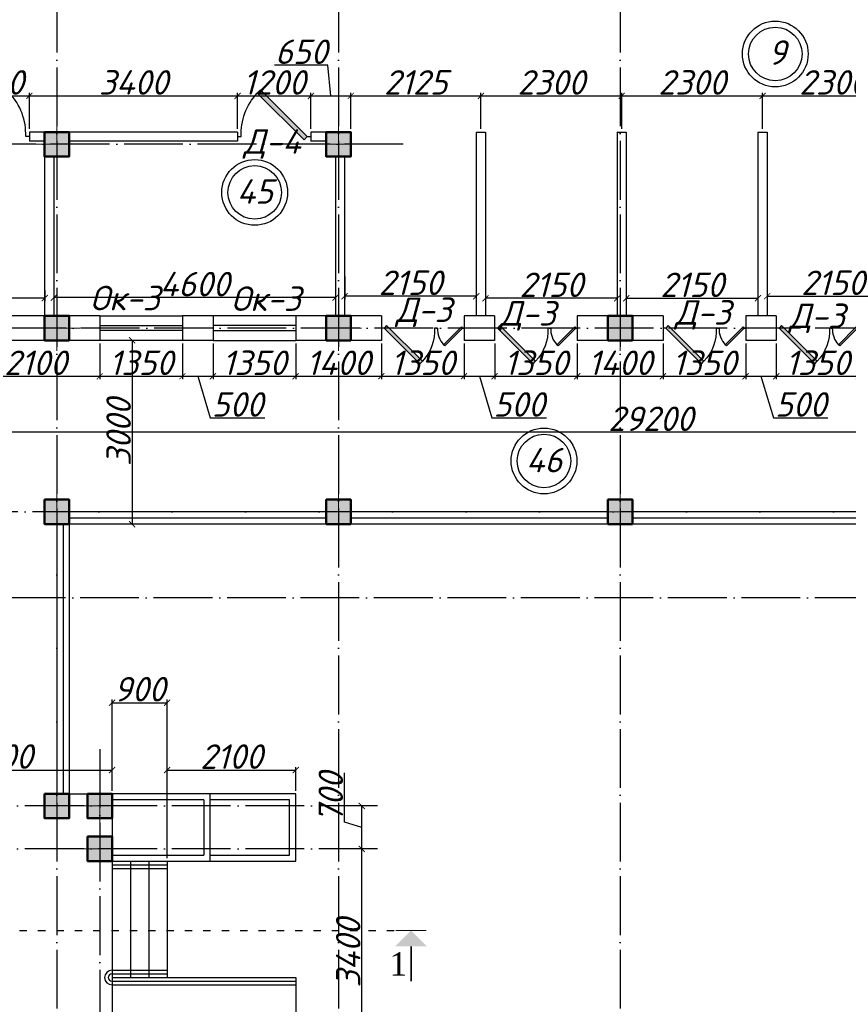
# Model space of a CAD drawing. Header units: millimetres. Extents: x 1112040 to 6903494, y -332921 to -150905.
# Tile 56 of 150: x 1540834 to 1554368, y -194559 to -178489. Entities that reach past the tile are written whole.
import ezdxf

# ---------------------------------------------------------------- set-up
doc = ezdxf.new("R2010")
doc.units = ezdxf.units.MM
doc.linetypes.add('ACAD_ISO03W100', pattern=[30, 12, -18])
doc.linetypes.add('ACAD_ISO04W100', pattern=[30, 24, -3, 0, -3])
doc.layers.add('kolonn', color=7, linetype='Continuous')
doc.layers.add('os', color=253, linetype='Continuous')
doc.styles.add('RomanS', font='times.ttf')
doc.styles.get("Standard").update_dxf_attribs({"font": 'isocpeui.ttf'})
doc.dimstyles.new('ISO-25', dxfattribs={"dimtxt": 400, "dimasz": 100, "dimexe": 50, "dimexo": 50, "dimgap": 20, "dimtad": 1, "dimdec": 0, "dimtxsty": 'Standard', "dimblk": 'ARCHTICK', "dimcen": 20, "dimclrd": 1, "dimclre": 1, "dimadec": 0, "dimazin": 0, "dimtfac": 1, "dimtdec": 0, "dimtmove": 0, "dimatfit": 3, "dimldrblk": 'ARCHTICK', "dimfxl": 1, "dimarcsym": 0})

# ---------------------------------------------------------------- blocks, each defined once
blk = doc.blocks.new('ghsdd')
at = {"ltscale": 50}
h = blk.add_hatch(color=256, dxfattribs=at)
h.paths.add_polyline_path([(0, 200), (-200, 200), (-200, 0), (0, 0)])
h.paths.add_polyline_path([(200, 0), (200, 200), (0, 200), (0, 0)])
h.paths.add_polyline_path([(0, 0), (-200, 0), (-200, -200), (0, -200)])
h.paths.add_polyline_path([(0, 0), (0, -200), (200, -200), (200, 0)])
at = {"lineweight": 0}
for p, q in [((0, -374), (0, 374)), ((-374, 0), (374, 0))]:
    blk.add_line(p, q, dxfattribs=at)
at = {"lineweight": 50, "ltscale": 50}
blk.add_lwpolyline([(200, 200), (200, -200), (-200, -200), (-200, 200), (200, 200)], dxfattribs=at)
blk = doc.blocks.new('jfgjhsdf')
blk.add_hatch(color=1).paths.add_polyline_path([(-593, 731), (-637, 687), (0, 50), (44, 94)])
at = {"color": 1}
for p, q in [((0, 1000), (0, 950)), ((0, 50), (0, 0))]:
    blk.add_line(p, q, dxfattribs=at)
blk.add_lwpolyline([(0, 50), (-637, 687), (-593, 731), (44, 94), (0, 50)], dxfattribs=at)
blk.add_arc((-33, 130), 821, 87.662, 132.9147, dxfattribs=at)
blk = doc.blocks.new('_ArchTick')
at = {"color": 0, "linetype": 'ByBlock', "const_width": 0.15}
blk.add_lwpolyline([(-0.5, -0.5), (0.5, 0.5)], dxfattribs=at)
blk = doc.blocks.new('*D2444')
at = {"color": 1, "lineweight": -2, "transparency": 16777216}
for p, q in [((1550742, -182939), (1550742, -183086)), ((1550742, -183036), (1552892, -183036)), ((1552892, -182939), (1552892, -183086))]:
    blk.add_line(p, q, dxfattribs=at)
at = {"color": 1, "lineweight": -2, "transparency": 16777216, "xscale": 100, "yscale": 100, "zscale": 100, "rotation": 180}
blk.add_blockref('_ArchTick', (1550742, -183036), dxfattribs=at)
at = {"color": 1, "lineweight": -2, "transparency": 16777216, "xscale": 100, "yscale": 100, "zscale": 100}
blk.add_blockref('_ArchTick', (1552892, -183036), dxfattribs=at)
at = {"color": 0, "transparency": 16777216, "insert": (1551817, -182816), "char_height": 400, "attachment_point": 5}
blk.add_mtext('2150', dxfattribs=at)
blk = doc.blocks.new('*D2445')
at = {"color": 1, "lineweight": -2, "transparency": 16777216}
for p, q in [((1553042, -182679), (1553042, -183052)), ((1555192, -182679), (1555192, -183052)), ((1553042, -183002), (1555192, -183002))]:
    blk.add_line(p, q, dxfattribs=at)
at = {"color": 1, "lineweight": -2, "transparency": 16777216, "xscale": 100, "yscale": 100, "zscale": 100, "rotation": 180}
blk.add_blockref('_ArchTick', (1553042, -183002), dxfattribs=at)
at = {"color": 1, "lineweight": -2, "transparency": 16777216, "xscale": 100, "yscale": 100, "zscale": 100}
blk.add_blockref('_ArchTick', (1555192, -183002), dxfattribs=at)
at = {"color": 0, "transparency": 16777216, "insert": (1554117, -182782), "char_height": 400, "attachment_point": 5}
blk.add_mtext('2150', dxfattribs=at)
blk = doc.blocks.new('*D2447')
at = {"color": 1, "lineweight": -2, "transparency": 16777216}
for p, q in [((1548442, -182939), (1548442, -183086)), ((1550592, -183036), (1548442, -183036)), ((1550592, -182939), (1550592, -183086))]:
    blk.add_line(p, q, dxfattribs=at)
at = {"color": 1, "lineweight": -2, "transparency": 16777216, "xscale": 100, "yscale": 100, "zscale": 100, "rotation": 180}
blk.add_blockref('_ArchTick', (1548442, -183036), dxfattribs=at)
at = {"color": 1, "lineweight": -2, "transparency": 16777216, "xscale": 100, "yscale": 100, "zscale": 100}
blk.add_blockref('_ArchTick', (1550592, -183036), dxfattribs=at)
at = {"color": 0, "transparency": 16777216, "insert": (1549517, -182816), "char_height": 400, "attachment_point": 5}
blk.add_mtext('2150', dxfattribs=at)
blk = doc.blocks.new('*D2448')
at = {"color": 1, "lineweight": -2, "transparency": 16777216}
for p, q in [((1546142, -182679), (1546142, -183052)), ((1548292, -182679), (1548292, -183052)), ((1548292, -183002), (1546142, -183002))]:
    blk.add_line(p, q, dxfattribs=at)
at = {"color": 1, "lineweight": -2, "transparency": 16777216, "xscale": 100, "yscale": 100, "zscale": 100, "rotation": 180}
blk.add_blockref('_ArchTick', (1546142, -183002), dxfattribs=at)
at = {"color": 1, "lineweight": -2, "transparency": 16777216, "xscale": 100, "yscale": 100, "zscale": 100}
blk.add_blockref('_ArchTick', (1548292, -183002), dxfattribs=at)
at = {"color": 0, "transparency": 16777216, "insert": (1547217, -182782), "char_height": 400, "attachment_point": 5}
blk.add_mtext('2150', dxfattribs=at)
blk = doc.blocks.new('*D2449')
at = {"color": 1, "lineweight": -2, "transparency": 16777216}
for p, q in [((1545992, -182736), (1545992, -183074)), ((1541392, -182905), (1541392, -183074)), ((1545992, -183024), (1541392, -183024))]:
    blk.add_line(p, q, dxfattribs=at)
at = {"color": 1, "lineweight": -2, "transparency": 16777216, "xscale": 100, "yscale": 100, "zscale": 100, "rotation": 180}
blk.add_blockref('_ArchTick', (1541392, -183024), dxfattribs=at)
at = {"color": 1, "lineweight": -2, "transparency": 16777216, "xscale": 100, "yscale": 100, "zscale": 100}
blk.add_blockref('_ArchTick', (1545992, -183024), dxfattribs=at)
at = {"color": 0, "transparency": 16777216, "insert": (1543692, -182804), "char_height": 400, "attachment_point": 5}
blk.add_mtext('4600', dxfattribs=at)
blk = doc.blocks.new('*D2546')
at = {"color": 1, "lineweight": -2, "transparency": 16777216}
for p, q in [((1536292, -182905), (1536292, -183082)), ((1541242, -183032), (1536292, -183032)), ((1541242, -182905), (1541242, -183082))]:
    blk.add_line(p, q, dxfattribs=at)
at = {"color": 1, "lineweight": -2, "transparency": 16777216, "xscale": 100, "yscale": 100, "zscale": 100, "rotation": 180}
blk.add_blockref('_ArchTick', (1536292, -183032), dxfattribs=at)
at = {"color": 1, "lineweight": -2, "transparency": 16777216, "xscale": 100, "yscale": 100, "zscale": 100}
blk.add_blockref('_ArchTick', (1541242, -183032), dxfattribs=at)
at = {"color": 0, "transparency": 16777216, "insert": (1538767, -182812), "char_height": 400, "attachment_point": 5}
blk.add_mtext('4950', dxfattribs=at)
blk = doc.blocks.new('*D2757')
at = {"color": 1, "lineweight": -2, "transparency": 16777216}
for p, q in [((1546630, -192022), (1546370, -192022)), ((1546420, -195422), (1546420, -192022)), ((1546630, -195422), (1546370, -195422))]:
    blk.add_line(p, q, dxfattribs=at)
at = {"color": 1, "lineweight": -2, "transparency": 16777216, "xscale": 100, "yscale": 100, "zscale": 100}
for p, rotation in [((1546420, -192022), 90), ((1546420, -195422), 270)]:
    blk.add_blockref('_ArchTick', p, dxfattribs=dict(at, rotation=rotation))
at = {"color": 0, "transparency": 16777216, "insert": (1546200, -193722), "char_height": 400, "attachment_point": 5, "rotation": 90}
blk.add_mtext('3400', dxfattribs=at)
blk = doc.blocks.new('*D2700')
at = {"color": 1, "lineweight": -2, "transparency": 16777216}
for p, q in [((1546138, -191587), (1546138, -190779)), ((1546630, -191322), (1546370, -191322)), ((1546420, -192022), (1546420, -191322)), ((1546420, -191672), (1546138, -191587)), ((1546630, -192022), (1546370, -192022))]:
    blk.add_line(p, q, dxfattribs=at)
at = {"color": 1, "lineweight": -2, "transparency": 16777216, "xscale": 100, "yscale": 100, "zscale": 100}
for p, rotation in [((1546420, -191322), 90), ((1546420, -192022), 270)]:
    blk.add_blockref('_ArchTick', p, dxfattribs=dict(at, rotation=rotation))
at = {"color": 0, "transparency": 16777216, "insert": (1545915, -191183), "char_height": 400, "attachment_point": 5, "rotation": 90}
blk.add_mtext('700', dxfattribs=at)
blk = doc.blocks.new('*D2704')
at = {"color": 1, "lineweight": -2, "transparency": 16777216}
for p, q in [((1542767, -183722), (1542620, -183722)), ((1542670, -183722), (1542670, -186722)), ((1542767, -186722), (1542620, -186722))]:
    blk.add_line(p, q, dxfattribs=at)
at = {"color": 1, "lineweight": -2, "transparency": 16777216, "xscale": 100, "yscale": 100, "zscale": 100}
for p, rotation in [((1542670, -183722), 90), ((1542670, -186722), 270)]:
    blk.add_blockref('_ArchTick', p, dxfattribs=dict(at, rotation=rotation))
at = {"color": 0, "transparency": 16777216, "insert": (1542450, -185222), "char_height": 400, "attachment_point": 5, "rotation": 90}
blk.add_mtext('3000', dxfattribs=at)
blk = doc.blocks.new('*D2705')
at = {"color": 1, "lineweight": -2, "transparency": 16777216}
for p, q in [((1565742, -184135), (1565742, -185272)), ((1536542, -184472), (1536542, -185272)), ((1565742, -185222), (1536542, -185222))]:
    blk.add_line(p, q, dxfattribs=at)
at = {"color": 1, "lineweight": -2, "transparency": 16777216, "xscale": 100, "yscale": 100, "zscale": 100, "rotation": 180}
blk.add_blockref('_ArchTick', (1536542, -185222), dxfattribs=at)
at = {"color": 1, "lineweight": -2, "transparency": 16777216, "xscale": 100, "yscale": 100, "zscale": 100}
blk.add_blockref('_ArchTick', (1565742, -185222), dxfattribs=at)
at = {"color": 0, "transparency": 16777216, "insert": (1551142, -185002), "char_height": 400, "attachment_point": 5}
blk.add_mtext('29200', dxfattribs=at)
blk = doc.blocks.new('*D2707')
at = {"color": 1, "lineweight": -2, "transparency": 16777216}
for p, q in [((1538642, -191072), (1538642, -190686)), ((1538642, -190736), (1542342, -190736)), ((1542342, -191072), (1542342, -190686))]:
    blk.add_line(p, q, dxfattribs=at)
at = {"color": 1, "lineweight": -2, "transparency": 16777216, "xscale": 100, "yscale": 100, "zscale": 100, "rotation": 180}
blk.add_blockref('_ArchTick', (1538642, -190736), dxfattribs=at)
at = {"color": 1, "lineweight": -2, "transparency": 16777216, "xscale": 100, "yscale": 100, "zscale": 100}
blk.add_blockref('_ArchTick', (1542342, -190736), dxfattribs=at)
at = {"color": 0, "transparency": 16777216, "insert": (1540492, -190514), "char_height": 400, "attachment_point": 5}
blk.add_mtext('3700', dxfattribs=at)
blk = doc.blocks.new('*D2708')
at = {"color": 1, "lineweight": -2, "transparency": 16777216}
for p, q in [((1542342, -191072), (1542342, -189586)), ((1543242, -192172), (1543242, -189586)), ((1542342, -189636), (1543242, -189636))]:
    blk.add_line(p, q, dxfattribs=at)
at = {"color": 1, "lineweight": -2, "transparency": 16777216, "xscale": 100, "yscale": 100, "zscale": 100, "rotation": 180}
blk.add_blockref('_ArchTick', (1542342, -189636), dxfattribs=at)
at = {"color": 1, "lineweight": -2, "transparency": 16777216, "xscale": 100, "yscale": 100, "zscale": 100}
blk.add_blockref('_ArchTick', (1543242, -189636), dxfattribs=at)
at = {"color": 0, "transparency": 16777216, "insert": (1542792, -189416), "char_height": 400, "attachment_point": 5}
blk.add_mtext('900', dxfattribs=at)
blk = doc.blocks.new('*D2709')
at = {"color": 1, "lineweight": -2, "transparency": 16777216}
for p, q in [((1543242, -192172), (1543242, -190686)), ((1543242, -190736), (1545342, -190736)), ((1545342, -191072), (1545342, -190686))]:
    blk.add_line(p, q, dxfattribs=at)
at = {"color": 1, "lineweight": -2, "transparency": 16777216, "xscale": 100, "yscale": 100, "zscale": 100, "rotation": 180}
blk.add_blockref('_ArchTick', (1543242, -190736), dxfattribs=at)
at = {"color": 1, "lineweight": -2, "transparency": 16777216, "xscale": 100, "yscale": 100, "zscale": 100}
blk.add_blockref('_ArchTick', (1545342, -190736), dxfattribs=at)
at = {"color": 0, "transparency": 16777216, "insert": (1544292, -190516), "char_height": 400, "attachment_point": 5}
blk.add_mtext('2100', dxfattribs=at)
blk = doc.blocks.new('*D2932')
at = {"color": 1, "lineweight": -2, "transparency": 16777216}
for p, q in [((1540042, -183772), (1540042, -184358)), ((1542142, -183772), (1542142, -184358)), ((1540042, -184308), (1542142, -184308))]:
    blk.add_line(p, q, dxfattribs=at)
at = {"color": 1, "lineweight": -2, "transparency": 16777216, "xscale": 100, "yscale": 100, "zscale": 100, "rotation": 180}
blk.add_blockref('_ArchTick', (1540042, -184308), dxfattribs=at)
at = {"color": 1, "lineweight": -2, "transparency": 16777216, "xscale": 100, "yscale": 100, "zscale": 100}
blk.add_blockref('_ArchTick', (1542142, -184308), dxfattribs=at)
at = {"color": 0, "transparency": 16777216, "insert": (1541092, -184088), "char_height": 400, "attachment_point": 5}
blk.add_mtext('2100', dxfattribs=at)
blk = doc.blocks.new('*D2933')
at = {"color": 1, "lineweight": -2, "transparency": 16777216}
for p, q in [((1542142, -183772), (1542142, -184358)), ((1543492, -183772), (1543492, -184358)), ((1542142, -184308), (1543492, -184308))]:
    blk.add_line(p, q, dxfattribs=at)
at = {"color": 1, "lineweight": -2, "transparency": 16777216, "xscale": 100, "yscale": 100, "zscale": 100, "rotation": 180}
blk.add_blockref('_ArchTick', (1542142, -184308), dxfattribs=at)
at = {"color": 1, "lineweight": -2, "transparency": 16777216, "xscale": 100, "yscale": 100, "zscale": 100}
blk.add_blockref('_ArchTick', (1543492, -184308), dxfattribs=at)
at = {"color": 0, "transparency": 16777216, "insert": (1542817, -184088), "char_height": 400, "attachment_point": 5}
blk.add_mtext('1350', dxfattribs=at)
blk = doc.blocks.new('*D2934')
at = {"color": 1, "lineweight": -2, "transparency": 16777216}
for p, q in [((1543492, -183772), (1543492, -184358)), ((1543992, -183772), (1543992, -184358)), ((1543492, -184308), (1543992, -184308)), ((1543742, -184308), (1543946, -184988)), ((1543946, -184988), (1544836, -184988))]:
    blk.add_line(p, q, dxfattribs=at)
at = {"color": 1, "lineweight": -2, "transparency": 16777216, "xscale": 100, "yscale": 100, "zscale": 100, "rotation": 180}
blk.add_blockref('_ArchTick', (1543492, -184308), dxfattribs=at)
at = {"color": 1, "lineweight": -2, "transparency": 16777216, "xscale": 100, "yscale": 100, "zscale": 100}
blk.add_blockref('_ArchTick', (1543992, -184308), dxfattribs=at)
at = {"color": 0, "transparency": 16777216, "insert": (1544391, -184768), "char_height": 400, "attachment_point": 5}
blk.add_mtext('500', dxfattribs=at)
blk = doc.blocks.new('*D2935')
at = {"color": 1, "lineweight": -2, "transparency": 16777216}
for p, q in [((1543992, -183772), (1543992, -184358)), ((1545342, -183772), (1545342, -184358)), ((1543992, -184308), (1545342, -184308))]:
    blk.add_line(p, q, dxfattribs=at)
at = {"color": 1, "lineweight": -2, "transparency": 16777216, "xscale": 100, "yscale": 100, "zscale": 100, "rotation": 180}
blk.add_blockref('_ArchTick', (1543992, -184308), dxfattribs=at)
at = {"color": 1, "lineweight": -2, "transparency": 16777216, "xscale": 100, "yscale": 100, "zscale": 100}
blk.add_blockref('_ArchTick', (1545342, -184308), dxfattribs=at)
at = {"color": 0, "transparency": 16777216, "insert": (1544667, -184088), "char_height": 400, "attachment_point": 5}
blk.add_mtext('1350', dxfattribs=at)
blk = doc.blocks.new('*D2936')
at = {"color": 1, "lineweight": -2, "transparency": 16777216}
for p, q in [((1545342, -183772), (1545342, -184358)), ((1546742, -183772), (1546742, -184358)), ((1545342, -184308), (1546742, -184308))]:
    blk.add_line(p, q, dxfattribs=at)
at = {"color": 1, "lineweight": -2, "transparency": 16777216, "xscale": 100, "yscale": 100, "zscale": 100, "rotation": 180}
blk.add_blockref('_ArchTick', (1545342, -184308), dxfattribs=at)
at = {"color": 1, "lineweight": -2, "transparency": 16777216, "xscale": 100, "yscale": 100, "zscale": 100}
blk.add_blockref('_ArchTick', (1546742, -184308), dxfattribs=at)
at = {"color": 0, "transparency": 16777216, "insert": (1546042, -184088), "char_height": 400, "attachment_point": 5}
blk.add_mtext('1400', dxfattribs=at)
blk = doc.blocks.new('*D2937')
at = {"color": 1, "lineweight": -2, "transparency": 16777216}
for p, q in [((1546742, -183772), (1546742, -184358)), ((1548092, -183772), (1548092, -184358)), ((1546742, -184308), (1548092, -184308))]:
    blk.add_line(p, q, dxfattribs=at)
at = {"color": 1, "lineweight": -2, "transparency": 16777216, "xscale": 100, "yscale": 100, "zscale": 100, "rotation": 180}
blk.add_blockref('_ArchTick', (1546742, -184308), dxfattribs=at)
at = {"color": 1, "lineweight": -2, "transparency": 16777216, "xscale": 100, "yscale": 100, "zscale": 100}
blk.add_blockref('_ArchTick', (1548092, -184308), dxfattribs=at)
at = {"color": 0, "transparency": 16777216, "insert": (1547417, -184088), "char_height": 400, "attachment_point": 5}
blk.add_mtext('1350', dxfattribs=at)
blk = doc.blocks.new('*D2938')
at = {"color": 1, "lineweight": -2, "transparency": 16777216}
for p, q in [((1548092, -183772), (1548092, -184358)), ((1548592, -183772), (1548592, -184358)), ((1548092, -184308), (1548592, -184308)), ((1548342, -184308), (1548546, -184988)), ((1548546, -184988), (1549436, -184988))]:
    blk.add_line(p, q, dxfattribs=at)
at = {"color": 1, "lineweight": -2, "transparency": 16777216, "xscale": 100, "yscale": 100, "zscale": 100, "rotation": 180}
blk.add_blockref('_ArchTick', (1548092, -184308), dxfattribs=at)
at = {"color": 1, "lineweight": -2, "transparency": 16777216, "xscale": 100, "yscale": 100, "zscale": 100}
blk.add_blockref('_ArchTick', (1548592, -184308), dxfattribs=at)
at = {"color": 0, "transparency": 16777216, "insert": (1548991, -184768), "char_height": 400, "attachment_point": 5}
blk.add_mtext('500', dxfattribs=at)
blk = doc.blocks.new('*D2939')
at = {"color": 1, "lineweight": -2, "transparency": 16777216}
for p, q in [((1548592, -183772), (1548592, -184358)), ((1549942, -183772), (1549942, -184358)), ((1548592, -184308), (1549942, -184308))]:
    blk.add_line(p, q, dxfattribs=at)
at = {"color": 1, "lineweight": -2, "transparency": 16777216, "xscale": 100, "yscale": 100, "zscale": 100, "rotation": 180}
blk.add_blockref('_ArchTick', (1548592, -184308), dxfattribs=at)
at = {"color": 1, "lineweight": -2, "transparency": 16777216, "xscale": 100, "yscale": 100, "zscale": 100}
blk.add_blockref('_ArchTick', (1549942, -184308), dxfattribs=at)
at = {"color": 0, "transparency": 16777216, "insert": (1549267, -184088), "char_height": 400, "attachment_point": 5}
blk.add_mtext('1350', dxfattribs=at)
blk = doc.blocks.new('*D2940')
at = {"color": 1, "lineweight": -2, "transparency": 16777216}
for p, q in [((1549942, -183772), (1549942, -184358)), ((1551342, -183772), (1551342, -184358)), ((1549942, -184308), (1551342, -184308))]:
    blk.add_line(p, q, dxfattribs=at)
at = {"color": 1, "lineweight": -2, "transparency": 16777216, "xscale": 100, "yscale": 100, "zscale": 100, "rotation": 180}
blk.add_blockref('_ArchTick', (1549942, -184308), dxfattribs=at)
at = {"color": 1, "lineweight": -2, "transparency": 16777216, "xscale": 100, "yscale": 100, "zscale": 100}
blk.add_blockref('_ArchTick', (1551342, -184308), dxfattribs=at)
at = {"color": 0, "transparency": 16777216, "insert": (1550642, -184088), "char_height": 400, "attachment_point": 5}
blk.add_mtext('1400', dxfattribs=at)
blk = doc.blocks.new('*D2941')
at = {"color": 1, "lineweight": -2, "transparency": 16777216}
for p, q in [((1551342, -183772), (1551342, -184358)), ((1552692, -183772), (1552692, -184358)), ((1551342, -184308), (1552692, -184308))]:
    blk.add_line(p, q, dxfattribs=at)
at = {"color": 1, "lineweight": -2, "transparency": 16777216, "xscale": 100, "yscale": 100, "zscale": 100, "rotation": 180}
blk.add_blockref('_ArchTick', (1551342, -184308), dxfattribs=at)
at = {"color": 1, "lineweight": -2, "transparency": 16777216, "xscale": 100, "yscale": 100, "zscale": 100}
blk.add_blockref('_ArchTick', (1552692, -184308), dxfattribs=at)
at = {"color": 0, "transparency": 16777216, "insert": (1552017, -184088), "char_height": 400, "attachment_point": 5}
blk.add_mtext('1350', dxfattribs=at)
blk = doc.blocks.new('*D2942')
at = {"color": 1, "lineweight": -2, "transparency": 16777216}
for p, q in [((1552692, -183772), (1552692, -184358)), ((1553192, -183772), (1553192, -184358)), ((1552692, -184308), (1553192, -184308)), ((1552942, -184308), (1553146, -184988)), ((1553146, -184988), (1554036, -184988))]:
    blk.add_line(p, q, dxfattribs=at)
at = {"color": 1, "lineweight": -2, "transparency": 16777216, "xscale": 100, "yscale": 100, "zscale": 100, "rotation": 180}
blk.add_blockref('_ArchTick', (1552692, -184308), dxfattribs=at)
at = {"color": 1, "lineweight": -2, "transparency": 16777216, "xscale": 100, "yscale": 100, "zscale": 100}
blk.add_blockref('_ArchTick', (1553192, -184308), dxfattribs=at)
at = {"color": 0, "transparency": 16777216, "insert": (1553591, -184768), "char_height": 400, "attachment_point": 5}
blk.add_mtext('500', dxfattribs=at)
blk = doc.blocks.new('*D2943')
at = {"color": 1, "lineweight": -2, "transparency": 16777216}
for p, q in [((1553192, -183772), (1553192, -184358)), ((1554542, -183772), (1554542, -184358)), ((1553192, -184308), (1554542, -184308))]:
    blk.add_line(p, q, dxfattribs=at)
at = {"color": 1, "lineweight": -2, "transparency": 16777216, "xscale": 100, "yscale": 100, "zscale": 100, "rotation": 180}
blk.add_blockref('_ArchTick', (1553192, -184308), dxfattribs=at)
at = {"color": 1, "lineweight": -2, "transparency": 16777216, "xscale": 100, "yscale": 100, "zscale": 100}
blk.add_blockref('_ArchTick', (1554542, -184308), dxfattribs=at)
at = {"color": 0, "transparency": 16777216, "insert": (1553867, -184088), "char_height": 400, "attachment_point": 5}
blk.add_mtext('1350', dxfattribs=at)
blk = doc.blocks.new('*D2956')
at = {"color": 1, "lineweight": -2, "transparency": 16777216}
for p, q in [((1539792, -180272), (1539792, -179682)), ((1539792, -179732), (1540992, -179732)), ((1540992, -180272), (1540992, -179682))]:
    blk.add_line(p, q, dxfattribs=at)
at = {"color": 1, "lineweight": -2, "transparency": 16777216, "xscale": 100, "yscale": 100, "zscale": 100, "rotation": 180}
blk.add_blockref('_ArchTick', (1539792, -179732), dxfattribs=at)
at = {"color": 1, "lineweight": -2, "transparency": 16777216, "xscale": 100, "yscale": 100, "zscale": 100}
blk.add_blockref('_ArchTick', (1540992, -179732), dxfattribs=at)
at = {"color": 0, "transparency": 16777216, "insert": (1540392, -179512), "char_height": 400, "attachment_point": 5}
blk.add_mtext('1200', dxfattribs=at)
blk = doc.blocks.new('*D2957')
at = {"color": 1, "lineweight": -2, "transparency": 16777216}
for p, q in [((1540992, -180272), (1540992, -179682)), ((1540992, -179732), (1544392, -179732)), ((1544392, -180272), (1544392, -179682))]:
    blk.add_line(p, q, dxfattribs=at)
at = {"color": 1, "lineweight": -2, "transparency": 16777216, "xscale": 100, "yscale": 100, "zscale": 100, "rotation": 180}
blk.add_blockref('_ArchTick', (1540992, -179732), dxfattribs=at)
at = {"color": 1, "lineweight": -2, "transparency": 16777216, "xscale": 100, "yscale": 100, "zscale": 100}
blk.add_blockref('_ArchTick', (1544392, -179732), dxfattribs=at)
at = {"color": 0, "transparency": 16777216, "insert": (1542692, -179512), "char_height": 400, "attachment_point": 5}
blk.add_mtext('3400', dxfattribs=at)
blk = doc.blocks.new('*D2958')
at = {"color": 1, "lineweight": -2, "transparency": 16777216}
for p, q in [((1544392, -180272), (1544392, -179682)), ((1544392, -179732), (1545592, -179732)), ((1545592, -180272), (1545592, -179682))]:
    blk.add_line(p, q, dxfattribs=at)
at = {"color": 1, "lineweight": -2, "transparency": 16777216, "xscale": 100, "yscale": 100, "zscale": 100, "rotation": 180}
blk.add_blockref('_ArchTick', (1544392, -179732), dxfattribs=at)
at = {"color": 1, "lineweight": -2, "transparency": 16777216, "xscale": 100, "yscale": 100, "zscale": 100}
blk.add_blockref('_ArchTick', (1545592, -179732), dxfattribs=at)
at = {"color": 0, "transparency": 16777216, "insert": (1544992, -179512), "char_height": 400, "attachment_point": 5}
blk.add_mtext('1200', dxfattribs=at)
blk = doc.blocks.new('*D2959')
at = {"color": 1, "lineweight": -2, "transparency": 16777216}
for p, q in [((1545869, -179232), (1544998, -179232)), ((1545917, -179732), (1545869, -179232)), ((1545592, -180272), (1545592, -179682)), ((1545592, -179732), (1546242, -179732)), ((1546242, -180272), (1546242, -179682))]:
    blk.add_line(p, q, dxfattribs=at)
at = {"color": 1, "lineweight": -2, "transparency": 16777216, "xscale": 100, "yscale": 100, "zscale": 100, "rotation": 180}
blk.add_blockref('_ArchTick', (1545592, -179732), dxfattribs=at)
at = {"color": 1, "lineweight": -2, "transparency": 16777216, "xscale": 100, "yscale": 100, "zscale": 100}
blk.add_blockref('_ArchTick', (1546242, -179732), dxfattribs=at)
at = {"color": 0, "transparency": 16777216, "insert": (1545433, -179012), "char_height": 400, "attachment_point": 5}
blk.add_mtext('650', dxfattribs=at)
blk = doc.blocks.new('*D2960')
at = {"color": 1, "lineweight": -2, "transparency": 16777216}
for p, q in [((1546242, -180272), (1546242, -179682)), ((1546242, -179732), (1548367, -179732)), ((1548367, -180272), (1548367, -179682))]:
    blk.add_line(p, q, dxfattribs=at)
at = {"color": 1, "lineweight": -2, "transparency": 16777216, "xscale": 100, "yscale": 100, "zscale": 100, "rotation": 180}
blk.add_blockref('_ArchTick', (1546242, -179732), dxfattribs=at)
at = {"color": 1, "lineweight": -2, "transparency": 16777216, "xscale": 100, "yscale": 100, "zscale": 100}
blk.add_blockref('_ArchTick', (1548367, -179732), dxfattribs=at)
at = {"color": 0, "transparency": 16777216, "insert": (1547304, -179512), "char_height": 400, "attachment_point": 5}
blk.add_mtext('2125', dxfattribs=at)
blk = doc.blocks.new('*D2961')
at = {"color": 1, "lineweight": -2, "transparency": 16777216}
for p, q in [((1548367, -180272), (1548367, -179682)), ((1548367, -179732), (1550667, -179732)), ((1550667, -180272), (1550667, -179682))]:
    blk.add_line(p, q, dxfattribs=at)
at = {"color": 1, "lineweight": -2, "transparency": 16777216, "xscale": 100, "yscale": 100, "zscale": 100, "rotation": 180}
blk.add_blockref('_ArchTick', (1548367, -179732), dxfattribs=at)
at = {"color": 1, "lineweight": -2, "transparency": 16777216, "xscale": 100, "yscale": 100, "zscale": 100}
blk.add_blockref('_ArchTick', (1550667, -179732), dxfattribs=at)
at = {"color": 0, "transparency": 16777216, "insert": (1549517, -179512), "char_height": 400, "attachment_point": 5}
blk.add_mtext('2300', dxfattribs=at)
blk = doc.blocks.new('*D2962')
at = {"color": 1, "lineweight": -2, "transparency": 16777216}
for p, q in [((1550667, -180272), (1550667, -179682)), ((1550667, -179732), (1552967, -179732)), ((1552967, -180272), (1552967, -179682))]:
    blk.add_line(p, q, dxfattribs=at)
at = {"color": 1, "lineweight": -2, "transparency": 16777216, "xscale": 100, "yscale": 100, "zscale": 100, "rotation": 180}
blk.add_blockref('_ArchTick', (1550667, -179732), dxfattribs=at)
at = {"color": 1, "lineweight": -2, "transparency": 16777216, "xscale": 100, "yscale": 100, "zscale": 100}
blk.add_blockref('_ArchTick', (1552967, -179732), dxfattribs=at)
at = {"color": 0, "transparency": 16777216, "insert": (1551817, -179512), "char_height": 400, "attachment_point": 5}
blk.add_mtext('2300', dxfattribs=at)
blk = doc.blocks.new('*D2963')
at = {"color": 1, "lineweight": -2, "transparency": 16777216}
for p, q in [((1552967, -180272), (1552967, -179682)), ((1552967, -179732), (1555267, -179732)), ((1555267, -180272), (1555267, -179682))]:
    blk.add_line(p, q, dxfattribs=at)
at = {"color": 1, "lineweight": -2, "transparency": 16777216, "xscale": 100, "yscale": 100, "zscale": 100, "rotation": 180}
blk.add_blockref('_ArchTick', (1552967, -179732), dxfattribs=at)
at = {"color": 1, "lineweight": -2, "transparency": 16777216, "xscale": 100, "yscale": 100, "zscale": 100}
blk.add_blockref('_ArchTick', (1555267, -179732), dxfattribs=at)
at = {"color": 0, "transparency": 16777216, "insert": (1554117, -179512), "char_height": 400, "attachment_point": 5}
blk.add_mtext('2300', dxfattribs=at)
blk = doc.blocks.new('swww222s')
at = {"color": 1}
for centre, radius in [((23400, 416), 537), ((23400, 416), 437), ((14897, -1844), 537), ((14897, -1844), 437), ((19622, -6227), 537), ((19622, -6227), 437)]:
    blk.add_circle(centre, radius, dxfattribs=at)
for s, p in [('9', (23285, 239)), ('45', (14604, -2029)), ('46', (19329, -6413))]:
    blk.add_text(s, height=400, dxfattribs=at).set_placement(p)

msp = doc.modelspace()

# ---------------------------------------------------------------- hatches: boundary and pattern name
msp.add_hatch(color=256).paths.add_polyline_path([(1547484.4, -193612.1), (1547227, -193354.7), (1546969.6, -193612.1)])

# ---------------------------------------------------------------- linework, layer by layer
at = {"lineweight": 30}
for p, q in [((1544391.8, -180321.9), (1540991.8, -180321.9)), ((1546241.8, -180321.9), (1545591.8, -180321.9)), ((1548291.8, -180321.9), (1548291.8, -183321.9)), ((1548291.8, -180321.9), (1548441.8, -180321.9)), ((1548441.8, -180321.9), (1548441.8, -183321.9)), ((1550591.8, -180321.9), (1550741.8, -180321.9)), ((1550591.8, -180321.9), (1550591.8, -183321.9)), ((1550741.8, -180321.9), (1550741.8, -183321.9)), ((1552891.8, -180321.9), (1552891.8, -183321.9)), ((1552891.8, -180321.9), (1553041.8, -180321.9)), ((1553041.8, -180321.9), (1553041.8, -183321.9)), ((1541241.8, -180471.9), (1540991.8, -180471.9)), ((1544391.8, -180471.9), (1541641.8, -180471.9)), ((1545841.8, -180471.9), (1545591.8, -180471.9)), ((1541241.8, -180721.9), (1541241.8, -183321.9)), ((1541391.8, -180721.9), (1541391.8, -183321.9)), ((1545991.8, -180721.9), (1545991.8, -183321.9)), ((1546141.8, -180721.9), (1546141.8, -183321.9)), ((1541241.8, -183321.9), (1540041.8, -183321.9)), ((1542141.8, -183321.9), (1541391.8, -183321.9)), ((1542141.8, -183321.9), (1542141.8, -183721.9)), ((1543991.8, -183321.9), (1543491.8, -183321.9)), ((1543491.8, -183321.9), (1543491.8, -183721.9)), ((1543991.8, -183321.9), (1543991.8, -183721.9)), ((1546741.8, -183321.9), (1545341.8, -183321.9)), ((1545341.8, -183321.9), (1545341.8, -183721.9)), ((1546741.8, -183321.9), (1546741.8, -183721.9)), ((1548591.8, -183321.9), (1548091.8, -183321.9)), ((1548091.8, -183321.9), (1548091.8, -183721.9)), ((1548591.8, -183321.9), (1548591.8, -183721.9)), ((1551341.8, -183321.9), (1549941.8, -183321.9)), ((1549941.8, -183321.9), (1549941.8, -183721.9)), ((1551341.8, -183321.9), (1551341.8, -183721.9)), ((1553191.8, -183321.9), (1552691.8, -183321.9)), ((1552691.8, -183321.9), (1552691.8, -183721.9)), ((1553191.8, -183321.9), (1553191.8, -183721.9)), ((1542141.8, -183721.9), (1540041.8, -183721.9)), ((1543991.8, -183721.9), (1543491.8, -183721.9)), ((1546741.8, -183721.9), (1545341.8, -183721.9)), ((1548591.8, -183721.9), (1548091.8, -183721.9)), ((1551341.8, -183721.9), (1549941.8, -183721.9)), ((1553191.8, -183721.9), (1552691.8, -183721.9))]:
    msp.add_line(p, q, dxfattribs=at)
at = {"color": 1}
for p, q in [((1542141.8, -183321.9), (1543491.8, -183321.9)), ((1545341.8, -183321.9), (1543991.8, -183321.9)), ((1542141.8, -183481.9), (1543491.8, -183481.9)), ((1545341.8, -183481.9), (1543991.8, -183481.9)), ((1543491.8, -183561.9), (1542141.8, -183561.9)), ((1543991.8, -183561.9), (1545341.8, -183561.9)), ((1543491.8, -183721.9), (1542141.8, -183721.9)), ((1543991.8, -183721.9), (1545341.8, -183721.9)), ((1542341.8, -192281.9), (1543241.8, -192281.9)), ((1542341.8, -192341.9), (1543241.8, -192341.9)), ((1542341.8, -194001.9), (1543241.8, -194001.9)), ((1542341.8, -194061.9), (1543241.8, -194061.9)), ((1542341.8, -194181.9), (1545341.8, -194181.9)), ((1542341.8, -194241.9), (1545341.8, -194241.9))]:
    msp.add_line(p, q, dxfattribs=at)
for p, q in [((1545341.8, -191121.9), (1542341.8, -191121.9)), ((1543841.8, -191221.9), (1542341.8, -191221.9)), ((1545241.8, -191221.9), (1543941.8, -191221.9)), ((1545241.8, -192121.9), (1545241.8, -191221.9)), ((1545341.8, -192221.9), (1545341.8, -191121.9)), ((1542341.8, -192121.9), (1543841.8, -192121.9)), ((1543941.8, -192121.9), (1545241.8, -192121.9)), ((1542341.8, -192221.9), (1545341.8, -192221.9)), ((1542341.8, -194121.9), (1545341.8, -194121.9)), ((1545341.8, -194121.9), (1545341.8, -196321.9))]:
    msp.add_line(p, q)
at = {"color": 1, "linetype": 'ACAD_ISO03W100', "ltscale": 10}
msp.add_line((1512933, -193354.7), (1546977, -193354.7), dxfattribs=at)
at = {"lineweight": 30}
for points in [[(1540991.8, -180321.9), (1540991.8, -180471.9)], [(1544391.8, -180321.9), (1544391.8, -180471.9)], [(1545591.8, -180321.9), (1545591.8, -180471.9)]]:
    msp.add_lwpolyline(points, dxfattribs=at)
for points in [[(1541241.8, -180721.9), (1541641.8, -180721.9), (1541641.8, -180321.9), (1541241.8, -180321.9)], [(1545841.8, -180721.9), (1546241.8, -180721.9), (1546241.8, -180321.9), (1545841.8, -180321.9)], [(1541241.8, -186721.9), (1541641.8, -186721.9), (1541641.8, -186321.9), (1541241.8, -186321.9)], [(1545841.8, -186721.9), (1546241.8, -186721.9), (1546241.8, -186321.9), (1545841.8, -186321.9)], [(1550441.8, -186721.9), (1550841.8, -186721.9), (1550841.8, -186321.9), (1550441.8, -186321.9)], [(1541241.8, -191521.9), (1541641.8, -191521.9), (1541641.8, -191121.9), (1541241.8, -191121.9)], [(1541941.8, -191521.9), (1542341.8, -191521.9), (1542341.8, -191121.9), (1541941.8, -191121.9)], [(1541941.8, -192221.9), (1542341.8, -192221.9), (1542341.8, -191821.9), (1541941.8, -191821.9)]]:
    msp.add_lwpolyline(points, close=True, dxfattribs=at)
at = {"color": 1}
for points in [[(1545841.8, -186521.9), (1541641.8, -186521.9)], [(1550441.8, -186521.9), (1546241.8, -186521.9)], [(1555041.8, -186521.9), (1550841.8, -186521.9)], [(1541441.8, -186721.9), (1541441.8, -191121.9)], [(1541541.8, -186721.9), (1541541.8, -191121.9)], [(1545841.8, -186621.9), (1541641.8, -186621.9)], [(1550441.8, -186621.9), (1546241.8, -186621.9)], [(1555041.8, -186621.9), (1550841.8, -186621.9)]]:
    msp.add_lwpolyline(points, dxfattribs=at)
for points in [[(1561241.8, -186721.9), (1541641.8, -186721.9), (1541641.8, -191121.9), (1542341.8, -191121.9), (1542341.8, -196321.9), (1541641.8, -196321.9), (1541641.8, -203721.9)], [(1543841.8, -191221.9), (1543841.8, -192121.9)], [(1543941.8, -191121.9), (1543941.8, -192221.9)], [(1542641.8, -192221.9), (1542641.8, -194121.9)], [(1542941.8, -192221.9), (1542941.8, -194121.9)], [(1543241.8, -192221.9), (1543241.8, -194121.9)]]:
    msp.add_lwpolyline(points)
for points, const_width in [([(1547477, -193354.7), (1546977, -193354.7)], 15), ([(1547227, -193612.1), (1547227, -194182.7)], 25)]:
    msp.add_lwpolyline(points, dxfattribs=dict(const_width=const_width))
for radius in [120, 60]:
    msp.add_arc((1542341.8, -194121.9), radius, 90, 270, dxfattribs=at)
at = {"layer": 'os', "linetype": 'ACAD_ISO04W100', "ltscale": 40}
for p, q in [((1541441.8, -164865.7), (1541441.8, -226089.4)), ((1546041.8, -164865.7), (1546041.8, -226089.4)), ((1550641.8, -164865.7), (1550641.8, -226089.4)), ((1547099.6, -180521.9), (1484191.9, -180521.9)), ((1566790.3, -183521.9), (1484191.9, -183521.9)), ((1575607.2, -186521.9), (1484191.9, -186521.9)), ((1570383, -187921.9), (1484191.9, -187921.9)), ((1542141.8, -190394.5), (1542141.8, -226089.4)), ((1546680, -191321.9), (1484191.9, -191321.9)), ((1546680, -192021.9), (1484191.9, -192021.9))]:
    msp.add_line(p, q, dxfattribs=at)

# ---------------------------------------------------------------- block references
msp.add_blockref('swww222s', (1529775.5, -179463.8))
for p, xscale, yscale, zscale, rotation in [((1539791.8, -180396.9), 1.200000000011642, 1.200000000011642, 1.200000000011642, 270), ((1545591.8, -180396.9), -1.200000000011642, 1.200000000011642, 1.2, 90), ((1546741.8, -183521.9), -0.9151578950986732, 0.9151578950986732, 0.9151578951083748, 270), ((1548091.8, -183521.9), 0.4575789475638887, 0.4575789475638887, 0.4575789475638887, 90), ((1548591.8, -183521.9), -0.9151578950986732, 0.9151578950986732, 0.9151578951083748, 270), ((1549941.8, -183521.9), 0.4575789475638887, 0.4575789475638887, 0.4575789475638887, 90), ((1551341.8, -183521.9), -0.9151578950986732, 0.9151578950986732, 0.9151578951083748, 270), ((1552691.8, -183521.9), 0.4575789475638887, 0.4575789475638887, 0.4575789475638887, 90), ((1553191.8, -183521.9), -0.9151578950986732, 0.9151578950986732, 0.9151578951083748, 270), ((1554541.8, -183521.9), 0.4575789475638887, 0.4575789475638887, 0.4575789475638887, 90)]:
    msp.add_blockref('jfgjhsdf', p, dxfattribs=dict(xscale=xscale, yscale=yscale, zscale=zscale, rotation=rotation))
at = {"layer": 'kolonn', "xscale": -1}
for p in [(1541441.8, -180521.9), (1546041.8, -180521.9), (1541441.8, -183521.9), (1546041.8, -183521.9), (1550641.8, -183521.9), (1541441.8, -186521.9), (1546041.8, -186521.9), (1550641.8, -186521.9), (1541441.8, -191321.9), (1542141.8, -191321.9), (1542141.8, -192021.9)]:
    msp.add_blockref('ghsdd', p, dxfattribs=at)

# ---------------------------------------------------------------- texts
at = {"color": 1}
for s, p in [('Д-4', (1544489.9, -180677.1)), ('Ок-3', (1541983.2, -183231.8)), ('Ок-3', (1544286.7, -183241.8)), ('Д-3', (1546977.9, -183422.9)), ('Д-3', (1548678, -183481.5)), ('Д-3', (1551537.6, -183466.3)), ('Д-3', (1553400.9, -183521.9))]:
    msp.add_text(s, height=400, dxfattribs=at).set_placement(p)
at = {"color": 1, "style": 'RomanS'}
msp.add_text('1', height=379.7, dxfattribs=at).set_placement((1546874, -194090.3))

# ---------------------------------------------------------------- dimensions: what is measured, and where the dimension line sits
dim = msp.add_linear_dim(base=(1546241.8, -179732.3), p1=(1545591.8, -180321.9), p2=(1546241.8, -180321.9), dimstyle='ISO-25', override={"dimtmove": 1})
dim.commit()
dim.dimension.update_dxf_attribs({"geometry": '*D2959', "text_midpoint": (1545849, -179232.3), "dimtype": 160})
for base, p1, p2, picture, middle in [((1540991.8, -179732.3), (1539791.8, -180321.9), (1540991.8, -180321.9), '*D2956', (1540391.8, -179512.3)), ((1544391.8, -179732.3), (1540991.8, -180321.9), (1544391.8, -180321.9), '*D2957', (1542691.8, -179512.3)), ((1545591.8, -179732.3), (1544391.8, -180321.9), (1545591.8, -180321.9), '*D2958', (1544991.8, -179512.3)), ((1548366.8, -179732.3), (1546241.8, -180321.9), (1548366.8, -180321.9), '*D2960', (1547304.3, -179512.3)), ((1550666.8, -179732.3), (1548366.8, -180321.9), (1550666.8, -180321.9), '*D2961', (1549516.8, -179512.3)), ((1552966.8, -179732.3), (1550666.8, -180321.9), (1552966.8, -180321.9), '*D2962', (1551816.8, -179512.3)), ((1555266.8, -179732.3), (1552966.8, -180321.9), (1555266.8, -180321.9), '*D2963', (1554116.8, -179512.3)), ((1542141.8, -184308.3), (1540041.8, -183721.9), (1542141.8, -183721.9), '*D2932', (1541091.8, -184088.3)), ((1543491.8, -184308.3), (1542141.8, -183721.9), (1543491.8, -183721.9), '*D2933', (1542816.8, -184088.3)), ((1543991.8, -184308.3), (1543491.8, -183721.9), (1543991.8, -183721.9), '*D2934', (1543965.8, -184768.3)), ((1545341.8, -184308.3), (1543991.8, -183721.9), (1545341.8, -183721.9), '*D2935', (1544666.8, -184088.3)), ((1546741.8, -184308.3), (1545341.8, -183721.9), (1546741.8, -183721.9), '*D2936', (1546041.8, -184088.3)), ((1548091.8, -184308.3), (1546741.8, -183721.9), (1548091.8, -183721.9), '*D2937', (1547416.8, -184088.3)), ((1548591.8, -184308.3), (1548091.8, -183721.9), (1548591.8, -183721.9), '*D2938', (1548565.8, -184768.3)), ((1549941.8, -184308.3), (1548591.8, -183721.9), (1549941.8, -183721.9), '*D2939', (1549266.8, -184088.3)), ((1551341.8, -184308.3), (1549941.8, -183721.9), (1551341.8, -183721.9), '*D2940', (1550641.8, -184088.3)), ((1552691.8, -184308.3), (1551341.8, -183721.9), (1552691.8, -183721.9), '*D2941', (1552016.8, -184088.3)), ((1553191.8, -184308.3), (1552691.8, -183721.9), (1553191.8, -183721.9), '*D2942', (1553165.8, -184768.3)), ((1554541.8, -184308.3), (1553191.8, -183721.9), (1554541.8, -183721.9), '*D2943', (1553866.8, -184088.3)), ((1543241.8, -189636.1), (1542341.8, -191121.9), (1543241.8, -192221.9), '*D2708', (1542791.8, -189416.1)), ((1545341.8, -190736.1), (1543241.8, -192221.9), (1545341.8, -191121.9), '*D2709', (1544291.8, -190516.1))]:
    dim = msp.add_linear_dim(base=base, p1=p1, p2=p2, dimstyle='ISO-25', override={"dimtmove": 1})
    dim.commit()
    dim.dimension.update_dxf_attribs({"geometry": picture, "text_midpoint": middle})
for base, p1, p2, picture, middle in [((1536291.8, -183032.1), (1541241.8, -182855), (1536291.8, -182855), '*D2546', (1538766.8, -182812.1)), ((1541391.8, -183024.3), (1545991.8, -182685.8), (1541391.8, -182855), '*D2449', (1543691.8, -182804.3)), ((1546141.8, -183001.7), (1548291.8, -182629.3), (1546141.8, -182629.3), '*D2448', (1547216.8, -182781.7)), ((1548441.8, -183035.9), (1550591.8, -182889.2), (1548441.8, -182889.2), '*D2447', (1549516.8, -182815.9)), ((1536541.8, -185221.9), (1565741.8, -184084.7), (1536541.8, -184421.9), '*D2705', (1551141.8, -185001.9)), ((1542341.8, -190736.1), (1538641.8, -191121.9), (1542341.8, -191121.9), '*D2707', (1540491.8, -190513.5))]:
    dim = msp.add_linear_dim(base=base, p1=p1, p2=p2, dimstyle='ISO-25')
    dim.commit()
    dim.dimension.update_dxf_attribs({"geometry": picture, "text_midpoint": middle})
for base, p1, p2, angle, picture, middle in [((1555191.8, -183001.7), (1553041.8, -182629.3), (1555191.8, -182629.3), 180, '*D2445', (1554116.8, -182781.7)), ((1552891.8, -183035.9), (1550741.8, -182889.2), (1552891.8, -182889.2), 180, '*D2444', (1551816.8, -182815.9)), ((1542669.6, -186721.9), (1542816.8, -183721.9), (1542816.8, -186721.9), 90, '*D2704', (1542449.6, -185221.9)), ((1546420.3, -192021.9), (1546680, -195421.9), (1546680, -192021.9), 90, '*D2757', (1546200.3, -193721.9))]:
    dim = msp.add_linear_dim(base=base, p1=p1, p2=p2, angle=angle, dimstyle='ISO-25')
    dim.commit()
    dim.dimension.update_dxf_attribs({"geometry": picture, "text_midpoint": middle})
dim = msp.add_linear_dim(base=(1546420.3, -191321.9), p1=(1546680, -192021.9), p2=(1546680, -191321.9), angle=90, dimstyle='ISO-25', override={"dimtmove": 1})
dim.commit()
dim.dimension.update_dxf_attribs({"geometry": '*D2700', "text_midpoint": (1545915.2, -191567.1)})

doc.saveas('drawing.dxf')
